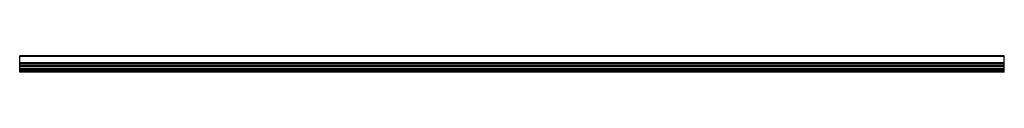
# Model space of a CAD drawing. Header units: millimetres. Extents: x 0 to 3500, y -17 to 42.
import ezdxf

# ---------------------------------------------------------------- set-up
doc = ezdxf.new("R2010")
doc.units = ezdxf.units.MM
doc.header["$LTSCALE"] = 10
doc.linetypes.add('ALLCAD_Strich', pattern=[0.2, 0.15, -0.05])
doc.layers.add('BESCH_KONT_sich_schn_grun_2d', color=10, linetype='Continuous')

msp = doc.modelspace()

# ---------------------------------------------------------------- linework, layer by layer
at = {"layer": 'BESCH_KONT_sich_schn_grun_2d', "linetype": 'ALLCAD_Strich'}
for p, q in [((3500, 42, -33), (0, 42, -33)), ((0, -15.5, -33), (0, 42, -33)), ((0, 39.5, -33), (0, 39.5, -33)), ((0, 39.5, -33), (0, 39.5, -33)), ((0, 39.5, -33), (0, 39.5, -33)), ((0, 39.5, -33), (0, 39.5, -33)), ((0, 39.5, -33), (0, 39.5, -33)), ((0, 39.5, -33), (0, 39.5, -33)), ((0, 39.5, -33), (0, 39.5, -33)), ((0, 39.5, -33), (0, 39.5, -33)), ((0, 39.5, -33), (0, 39.5, -33)), ((3500, 39.5, -33), (0, 39.5, -33)), ((0, 39.5, -33), (0, 39.5, -33)), ((0, 39.5, -33), (0, 39.5, -33)), ((0, 39.5, -33), (0, 39.5, -33)), ((0, 39.5, -33), (0, 39.5, -33)), ((0, 39.5, -33), (0, 39.5, -33)), ((0, 39.5, -33), (0, 39.5, -33)), ((0, 39.5, -33), (0, 39.5, -33)), ((0, 39.5, -33), (0, 39.5, -33)), ((0, 39.5, -33), (0, 39.5, -33)), ((0, 39.5, -33), (0, 39.5, -33)), ((0, 39.5, -33), (0, 39.5, -33)), ((0, 39.5, -33), (0, 39.5, -33)), ((0, 39.5, -33), (0, 39.5, -33)), ((0, 39.5, -33), (0, 39.5, -33)), ((0, 39.5, -33), (0, 39.5, -33)), ((0, 39.5, -33), (0, 39.5, -33)), ((0, 39.5, -33), (0, 39.5, -33)), ((0, 39.5, -33), (0, 39.5, -33)), ((0, 39.5, -33), (0, 39.5, -33)), ((0, 39.5, -33), (0, 39.5, -33)), ((0, 39.5, -33), (0, 39.5, -33)), ((0, 39.5, -33), (0, 39.5, -33)), ((0, 39.5, -33), (0, 39.5, -33)), ((0, 39.5, -33), (0, 39.5, -33)), ((0, 39.5, -33), (0, 39.5, -33)), ((0, 39.5, -33), (0, 39.5, -33)), ((0, 39.5, -33), (0, 39.5, -33)), ((0, 39.5, -33), (0, 39.5, -33)), ((0, 39.5, -33), (0, 39.5, -33)), ((3500, -15.5, -33), (3500, 42, -33)), ((3500, 17, -33), (0, 17, -33)), ((3500, 14.5, -33), (0, 14.5, -33)), ((3500, 12.9, -33), (0, 12.9, -33)), ((3500, 7.5, -33), (0, 7.5, -33)), ((0, 6, -33), (3500, 6, -33)), ((3500, 5.5, -33), (0, 5.5, -33)), ((0, 4.5, -33), (3500, 4.5, -33)), ((0, 4, -33), (3500, 4, -33)), ((0, -4, -33), (3500, -4, -33)), ((3500, -4.5, -33), (0, -4.5, -33)), ((0, -5.5, -33), (3500, -5.5, -33)), ((0, -6, -33), (3500, -6, -33)), ((0, -7.5, -33), (3500, -7.5, -33)), ((3500, -12.9, -33), (0, -12.9, -33)), ((3500, -14.5, -33), (0, -14.5, -33)), ((3500, -15.5, -33), (0, -15.5, -33)), ((0, -16.5, -33), (0, -15.5, -33)), ((3500, -16.5, -33), (0, -16.5, -33)), ((0, -17, -33), (0, -16.5, -33)), ((3500, -17, -33), (0, -17, -33)), ((3500, -16.5, -33), (3500, -15.5, -33)), ((3500, -17, -33), (3500, -16.5, -33))]:
    msp.add_line(p, q, dxfattribs=at)

doc.saveas('drawing.dxf')
